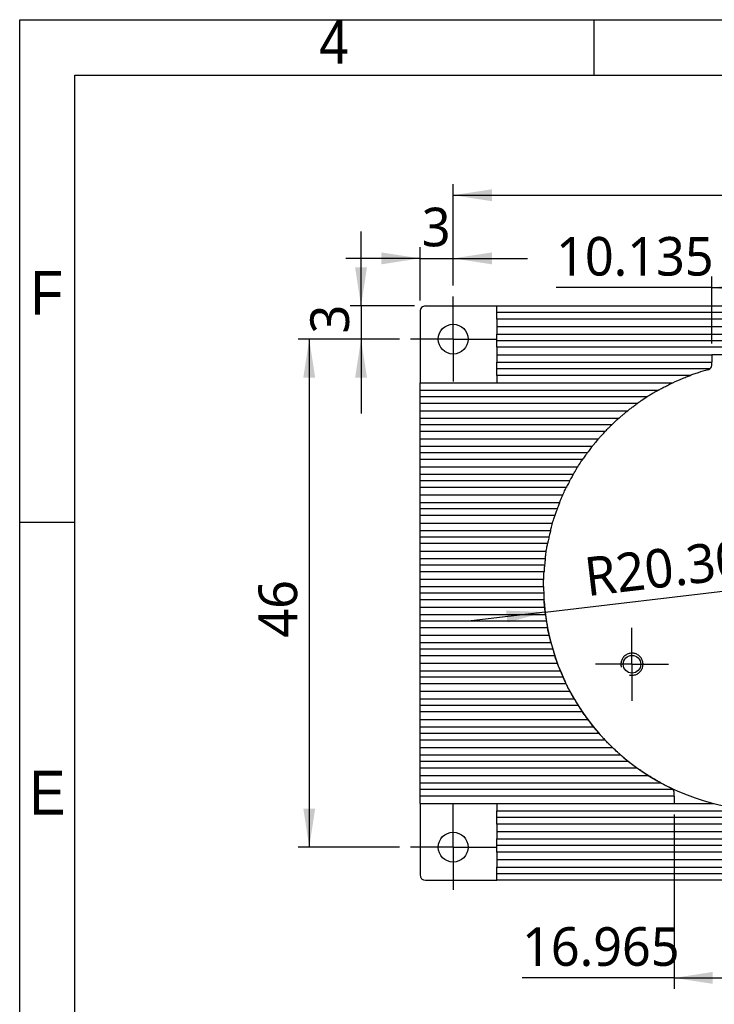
# Model space of a CAD drawing. Header units: millimetres. Extents: x 3 to 207, y 3 to 294.
# Tile 6 of 8: x 3 to 66, y 205 to 294. Entities that reach past the tile are written whole.
import ezdxf

# ---------------------------------------------------------------- set-up
doc = ezdxf.new("R2010")
doc.units = ezdxf.units.MM
doc.linetypes.add('CENTERX2', pattern=[20.32, 12.7, -2.54, 2.54, -2.54])
doc.linetypes.add('PHANTOM', pattern=[12.7, 6.35, -1.27, 1.27, -1.27, 1.27, -1.27])
for name, color, linetype in [('中心符号线', 7, 'CENTERX2'), ('几何体', 7, 'Continuous'), ('尺寸', 3, 'Continuous'), ('注释', 7, 'Continuous'), ('草图直线', 1, 'Continuous'), ('装饰螺纹线', 6, 'PHANTOM')]:
    doc.layers.add(name, color=color, linetype=linetype)
doc.styles.add('SLDTEXTSTYLE1', font='MSYH.TTC')
doc.styles.add('SLDTEXTSTYLE2', font='GOTHIC.TTF', dxfattribs={"width": 0.913})
doc.dimstyles.new('SLDDIMSTYLE3', dxfattribs={"dimtxt": 3.5, "dimasz": 3.5, "dimexe": 0, "dimexo": 0.0625, "dimgap": 0.875, "dimtad": 1, "dimdec": 0, "dimrnd": 1e-09, "dimzin": 12, "dimdsep": 46, "dimtxsty": 'SLDTEXTSTYLE1', "dimsah": 1, "dimcen": 0.09, "dimadec": 0, "dimazin": 3, "dimtfac": 1, "dimtdec": 0, "dimtofl": 0, "dimtmove": 0, "dimatfit": 3, "dimfxl": 1, "dimfrac": 2, "dimtolj": 1, "dimtzin": 12, "dimarcsym": 0})
doc.dimstyles.new('SLDDIMSTYLE4', dxfattribs={"dimtxt": 3.5, "dimasz": 3.5, "dimexe": 0, "dimexo": 0.0625, "dimgap": 0.875, "dimtad": 1, "dimdec": 0, "dimrnd": 1e-09, "dimzin": 12, "dimdsep": 46, "dimtxsty": 'SLDTEXTSTYLE1', "dimsah": 1, "dimcen": 0.09, "dimadec": 0, "dimazin": 3, "dimtfac": 1, "dimtmove": 0, "dimatfit": 0, "dimfxl": 1, "dimfrac": 2, "dimtolj": 1, "dimtzin": 12, "dimarcsym": 0})
doc.dimstyles.new('SLDDIMSTYLE5', dxfattribs={"dimtxt": 3.5, "dimasz": 3.5, "dimexe": 0, "dimexo": 0.0625, "dimgap": 0.875, "dimtad": 1, "dimdec": 0, "dimrnd": 1e-09, "dimzin": 12, "dimdsep": 46, "dimtxsty": 'SLDTEXTSTYLE1', "dimsah": 1, "dimcen": 0.09, "dimadec": 0, "dimazin": 3, "dimtfac": 1, "dimtdec": 0, "dimtmove": 0, "dimatfit": 0, "dimfxl": 1, "dimfrac": 2, "dimtolj": 1, "dimtzin": 12, "dimarcsym": 0})
doc.dimstyles.new('SLDDIMSTYLE6', dxfattribs={"dimtxt": 3.5, "dimasz": 3.5, "dimexe": 0, "dimexo": 0.0625, "dimgap": 0.875, "dimtad": 1, "dimrnd": 1e-09, "dimzin": 4, "dimdsep": 46, "dimtxsty": 'SLDTEXTSTYLE1', "dimsah": 1, "dimcen": 0, "dimadec": 0, "dimazin": 1, "dimtfac": 1, "dimtofl": 0, "dimtmove": 0, "dimatfit": 3, "dimfxl": 1, "dimfrac": 2, "dimtolj": 1, "dimtzin": 12, "dimarcsym": 0})
doc.dimstyles.new('SLDDIMSTYLE7', dxfattribs={"dimtxt": 3.5, "dimasz": 3.5, "dimexe": 0, "dimexo": 0.0625, "dimgap": 0.875, "dimtad": 1, "dimdec": 3, "dimrnd": 1e-09, "dimzin": 12, "dimdsep": 46, "dimtxsty": 'SLDTEXTSTYLE1', "dimsah": 1, "dimcen": 0.09, "dimadec": 0, "dimazin": 3, "dimtfac": 1, "dimtdec": 3, "dimtofl": 0, "dimtmove": 0, "dimatfit": 3, "dimfxl": 1, "dimfrac": 2, "dimtolj": 1, "dimtzin": 12, "dimarcsym": 0})

# ---------------------------------------------------------------- blocks, each defined once
blk = doc.blocks.new('_D_2')
at = {"layer": '尺寸'}
for p, q in [((37.388, 265.091), (28.21, 265.091)), ((29.21, 265.091), (29.21, 219.091)), ((37.388, 219.091), (28.21, 219.091))]:
    blk.add_line(p, q, dxfattribs=at)
for points in [[(29.21, 265.091), (28.671, 261.591), (29.748, 261.591)], [(29.21, 219.091), (29.748, 222.591), (28.671, 222.591)]]:
    blk.add_solid(points, dxfattribs=at)
at = {"layer": '尺寸', "insert": (24.617, 238.064), "char_height": 3.5, "attachment_point": 1, "rotation": 90, "style": 'SLDTEXTSTYLE1'}
blk.add_mtext('46', dxfattribs=at)
blk = doc.blocks.new('_D_3')
at = {"layer": '尺寸'}
for p, q in [((42.238, 269.941), (42.238, 279.119)), ((108.238, 269.941), (108.238, 279.119)), ((42.238, 278.119), (108.238, 278.119))]:
    blk.add_line(p, q, dxfattribs=at)
for points in [[(42.238, 278.119), (45.738, 277.581), (45.738, 278.658)], [(108.238, 278.119), (104.738, 278.658), (104.738, 277.581)]]:
    blk.add_solid(points, dxfattribs=at)
at = {"layer": '尺寸', "insert": (71.435, 282.711), "char_height": 3.5, "attachment_point": 1, "style": 'SLDTEXTSTYLE1'}
blk.add_mtext('66', dxfattribs=at)
blk = doc.blocks.new('_D_4')
at = {"layer": '尺寸'}
for p, q in [((39.238, 268.591), (39.238, 273.402)), ((42.238, 269.941), (42.238, 273.402)), ((39.238, 272.402), (32.507, 272.402)), ((39.238, 272.402), (42.238, 272.402)), ((42.238, 272.402), (48.969, 272.402))]:
    blk.add_line(p, q, dxfattribs=at)
for points in [[(39.238, 272.402), (35.738, 272.94), (35.738, 271.863)], [(42.238, 272.402), (45.738, 271.863), (45.738, 272.94)]]:
    blk.add_solid(points, dxfattribs=at)
at = {"layer": '尺寸', "insert": (39.397, 276.994), "char_height": 3.5, "attachment_point": 1, "style": 'SLDTEXTSTYLE1'}
blk.add_mtext('3', dxfattribs=at)
blk = doc.blocks.new('_D_5')
at = {"layer": '尺寸'}
for p, q in [((33.899, 268.091), (33.899, 274.822)), ((38.738, 268.091), (32.899, 268.091)), ((33.899, 268.091), (33.899, 265.091)), ((37.388, 265.091), (32.899, 265.091)), ((33.899, 265.091), (33.899, 258.36))]:
    blk.add_line(p, q, dxfattribs=at)
for points in [[(33.899, 268.091), (34.438, 271.591), (33.361, 271.591)], [(33.899, 265.091), (33.361, 261.591), (34.438, 261.591)]]:
    blk.add_solid(points, dxfattribs=at)
at = {"layer": '尺寸', "insert": (29.307, 265.603), "char_height": 3.5, "attachment_point": 1, "rotation": 90, "style": 'SLDTEXTSTYLE1'}
blk.add_mtext('3', dxfattribs=at)
blk = doc.blocks.new('_D_6')
at = {"layer": '尺寸'}
for q in [(70.722, 242.754), (43.877, 239.589)]:
    blk.add_line((50.562, 240.377), q, dxfattribs=at)
blk.add_arc((70.722, 242.754), 20.3, 183.90379, 318.22514, dxfattribs=at)
blk.add_solid([(50.562, 240.377), (47.023, 240.502), (47.149, 239.432)], dxfattribs=at)
at = {"layer": '尺寸', "insert": (53.957, 245.287), "char_height": 3.5, "attachment_point": 1, "rotation": 6.72396, "style": 'SLDTEXTSTYLE1'}
blk.add_mtext('R20.30', dxfattribs=at)
blk = doc.blocks.new('_D_7')
at = {"layer": '尺寸'}
for p, q in [((62.239, 222.041), (62.239, 206.252)), ((79.205, 222.041), (79.205, 206.252)), ((62.239, 207.252), (48.475, 207.252)), ((62.239, 207.252), (79.205, 207.252))]:
    blk.add_line(p, q, dxfattribs=at)
for points in [[(62.239, 207.252), (65.739, 206.714), (65.739, 207.791)], [(79.205, 207.252), (75.705, 207.791), (75.705, 206.714)]]:
    blk.add_solid(points, dxfattribs=at)
at = {"layer": '尺寸', "insert": (48.475, 211.845), "char_height": 3.5, "attachment_point": 1, "style": 'SLDTEXTSTYLE1'}
blk.add_mtext('16.965', dxfattribs=at)
blk = doc.blocks.new('_D_8')
at = {"layer": '尺寸'}
for p, q in [((65.654, 264.681), (65.654, 270.75)), ((75.79, 264.681), (75.79, 270.75)), ((65.654, 269.75), (51.556, 269.75)), ((65.654, 269.75), (75.79, 269.75))]:
    blk.add_line(p, q, dxfattribs=at)
for points in [[(65.654, 269.75), (69.154, 269.211), (69.154, 270.288)], [(75.79, 269.75), (72.29, 270.288), (72.29, 269.211)]]:
    blk.add_solid(points, dxfattribs=at)
at = {"layer": '尺寸', "insert": (51.556, 274.342), "char_height": 3.5, "attachment_point": 1, "style": 'SLDTEXTSTYLE1'}
blk.add_mtext('10.135', dxfattribs=at)
blk = doc.blocks.new('SW_CENTERMARKSYMBOL_0')
at = {"layer": '中心符号线', "color": 0}
for p, q in [((0, 2.5), (0, 3.3)), ((0, 0), (0, 2.5)), ((-2.5, 0), (-3.3, 0)), ((0, 0), (-2.5, 0)), ((0, 0), (0, -2.5)), ((0, 0), (2.5, 0)), ((2.5, 0), (3.3, 0)), ((0, -2.5), (0, -3.3))]:
    blk.add_line(p, q, dxfattribs=at)
blk = doc.blocks.new('SW_CENTERMARKSYMBOL_3')
at = {"layer": '中心符号线', "color": 0}
for p, q in [((0, 2.5), (0, 3.85)), ((0, 0), (0, 2.5)), ((-2.5, 0), (-3.85, 0)), ((0, 0), (-2.5, 0)), ((0, 0), (0, -2.5)), ((0, 0), (2.5, 0)), ((2.5, 0), (3.85, 0)), ((0, -2.5), (0, -3.85))]:
    blk.add_line(p, q, dxfattribs=at)
blk = doc.blocks.new('SW_CENTERMARKSYMBOL_4')
at = {"layer": '中心符号线', "color": 0}
for p, q in [((0, 2.5), (0, 3.85)), ((0, 0), (0, 2.5)), ((-2.5, 0), (-3.85, 0)), ((0, 0), (-2.5, 0)), ((0, 0), (0, -2.5)), ((0, 0), (2.5, 0)), ((2.5, 0), (3.85, 0)), ((0, -2.5), (0, -3.85))]:
    blk.add_line(p, q, dxfattribs=at)

msp = doc.modelspace()

# ---------------------------------------------------------------- linework, layer by layer
at = {"layer": '几何体'}
for p, q in [((39.2377897, 267.5909156), (39.2377897, 261.14096)), ((39.7377897, 268.09096), (46.1877897, 268.09096)), ((46.1877897, 268.09096), (104.2878997, 268.09096)), ((46.1877897, 267.49096), (46.1877897, 268.09096)), ((46.1877897, 266.89096), (46.1877897, 267.49096)), ((104.2878997, 267.49096), (46.1877897, 267.49096)), ((104.2878997, 266.89096), (46.1877897, 266.89096)), ((46.1877897, 266.89096), (46.1877897, 266.22096)), ((46.1877897, 266.22096), (46.1877897, 265.55096)), ((46.1877897, 266.22096), (104.2878997, 266.22096)), ((46.1877897, 264.95096), (46.1877897, 265.55096)), ((46.1877897, 265.55096), (104.2878997, 265.55096)), ((46.1877897, 264.35096), (46.1877897, 264.95096)), ((104.2878997, 264.95096), (46.1877897, 264.95096)), ((104.2878997, 264.35096), (46.1877897, 264.35096)), ((46.1877897, 264.35096), (46.1877897, 263.68096)), ((46.1877897, 263.68096), (46.1877897, 263.01096)), ((46.1877897, 263.68096), (65.654414, 263.68096)), ((46.1877897, 262.41096), (46.1877897, 263.01096)), ((46.1877897, 263.01096), (65.654414, 263.01096)), ((65.654414, 263.68096), (65.654414, 263.01096)), ((75.7897973, 263.68096), (65.654414, 263.68096)), ((65.654414, 262.7946623), (65.654414, 263.01096)), ((46.1877897, 261.81096), (46.1877897, 262.41096)), ((65.4749956, 262.41096), (46.1877897, 262.41096)), ((63.7285207, 261.81096), (46.1877897, 261.81096)), ((46.1877897, 261.81096), (46.1877897, 261.14096)), ((39.2377897, 260.47096), (39.2377897, 261.14096)), ((39.2377897, 261.14096), (46.1877897, 261.14096)), ((39.2377897, 260.47096), (60.8131133, 260.47096)), ((39.2377897, 259.87096), (39.2377897, 260.47096)), ((46.1877897, 261.14096), (62.119892, 261.14096)), ((39.2377897, 259.27096), (39.2377897, 259.87096)), ((59.8093214, 259.87096), (39.2377897, 259.87096)), ((58.9208518, 259.27096), (39.2377897, 259.27096)), ((39.2377897, 258.60096), (39.2377897, 259.27096)), ((39.2377897, 257.93096), (39.2377897, 258.60096)), ((39.2377897, 258.60096), (58.0353471, 258.60096)), ((39.2377897, 257.93096), (57.2409969, 257.93096)), ((39.2377897, 257.33096), (39.2377897, 257.93096)), ((39.2377897, 256.73096), (39.2377897, 257.33096)), ((56.5943662, 257.33096), (39.2377897, 257.33096)), ((56.0004972, 256.73096), (39.2377897, 256.73096)), ((39.2377897, 256.06096), (39.2377897, 256.73096)), ((39.2377897, 255.39096), (39.2377897, 256.06096)), ((39.2377897, 256.06096), (55.392187, 256.06096)), ((39.2377897, 254.79096), (39.2377897, 255.39096)), ((39.2377897, 255.39096), (54.8353422, 255.39096)), ((39.2377897, 254.19096), (39.2377897, 254.79096)), ((54.3760362, 254.79096), (39.2377897, 254.79096)), ((53.9507397, 254.19096), (39.2377897, 254.19096)), ((39.2377897, 253.52096), (39.2377897, 254.19096)), ((39.2377897, 252.85096), (39.2377897, 253.52096)), ((39.2377897, 253.52096), (53.5129288, 253.52096)), ((39.2377897, 252.85096), (53.111455, 252.85096)), ((39.2377897, 252.25096), (39.2377897, 252.85096)), ((39.2377897, 251.65096), (39.2377897, 252.25096)), ((52.7807638, 252.25096), (39.2377897, 252.25096)), ((52.4757778, 251.65096), (39.2377897, 251.65096)), ((39.2377897, 250.98096), (39.2377897, 251.65096)), ((39.2377897, 250.31096), (39.2377897, 250.98096)), ((39.2377897, 250.98096), (52.1640365, 250.98096)), ((39.2377897, 249.71096), (39.2377897, 250.31096)), ((39.2377897, 250.31096), (51.881257, 250.31096)), ((39.2377897, 249.11096), (39.2377897, 249.71096)), ((51.6515443, 249.71096), (39.2377897, 249.71096)), ((51.4432301, 249.11096), (39.2377897, 249.11096)), ((39.2377897, 248.44096), (39.2377897, 249.11096)), ((39.2377897, 247.77096), (39.2377897, 248.44096)), ((39.2377897, 248.44096), (51.2350615, 248.44096)), ((39.2377897, 247.17096), (39.2377897, 247.77096)), ((39.2377897, 247.77096), (51.0519013, 247.77096)), ((39.2377897, 246.57096), (39.2377897, 247.17096)), ((50.9085327, 247.17096), (39.2377897, 247.17096)), ((50.7842421, 246.57096), (39.2377897, 246.57096)), ((39.2377897, 245.90096), (39.2377897, 246.57096)), ((39.2377897, 245.23096), (39.2377897, 245.90096)), ((39.2377897, 245.90096), (50.6675637, 245.90096)), ((39.2377897, 244.63096), (39.2377897, 245.23096)), ((39.2377897, 245.23096), (50.5738277, 245.23096)), ((39.2377897, 244.03096), (39.2377897, 244.63096)), ((50.5090941, 244.63096), (39.2377897, 244.63096)), ((50.4623286, 244.03096), (39.2377897, 244.03096)), ((39.2377897, 243.36096), (39.2377897, 244.03096)), ((39.2377897, 242.69096), (39.2377897, 243.36096)), ((39.2377897, 243.36096), (50.431191, 243.36096)), ((39.2377897, 242.69096), (50.4222026, 242.69096)), ((39.2377897, 242.09096), (39.2377897, 242.69096)), ((39.2377897, 241.49096), (39.2377897, 242.09096)), ((50.4329263, 242.09096), (39.2377897, 242.09096)), ((50.4614164, 241.49096), (39.2377897, 241.49096)), ((39.2377897, 240.82096), (39.2377897, 241.49096)), ((39.2377897, 240.15096), (39.2377897, 240.82096)), ((39.2377897, 240.82096), (50.5143206, 240.82096)), ((39.2377897, 240.15096), (50.5896486, 240.15096)), ((39.2377897, 239.55096), (39.2377897, 240.15096)), ((39.2377897, 238.95096), (39.2377897, 239.55096)), ((50.676344, 239.55096), (39.2377897, 239.55096)), ((50.7814615, 238.95096), (39.2377897, 238.95096)), ((39.2377897, 238.28096), (39.2377897, 238.95096)), ((39.2377897, 237.61096), (39.2377897, 238.28096)), ((39.2377897, 238.28096), (50.9209759, 238.28096)), ((39.2377897, 237.61096), (51.084326, 237.61096)), ((39.2377897, 237.01096), (39.2377897, 237.61096)), ((39.2377897, 236.41096), (39.2377897, 237.01096)), ((51.2513296, 237.01096), (39.2377897, 237.01096)), ((51.4384376, 236.41096), (39.2377897, 236.41096)), ((39.2377897, 235.74096), (39.2377897, 236.41096)), ((39.2377897, 235.07096), (39.2377897, 235.74096)), ((39.2377897, 235.74096), (51.6718641, 235.74096)), ((39.2377897, 234.47096), (39.2377897, 235.07096)), ((39.2377897, 235.07096), (51.9320617, 235.07096)), ((39.2377897, 233.87096), (39.2377897, 234.47096)), ((52.1887173, 234.47096), (39.2377897, 234.47096)), ((52.4686891, 233.87096), (39.2377897, 233.87096)), ((39.2377897, 233.20096), (39.2377897, 233.87096)), ((39.2377897, 232.53096), (39.2377897, 233.20096)), ((39.2377897, 233.20096), (52.8102251, 233.20096)), ((39.2377897, 232.53096), (53.1839782, 232.53096)), ((39.2377897, 231.93096), (39.2377897, 232.53096)), ((39.2377897, 231.33096), (39.2377897, 231.93096)), ((53.5477455, 231.93096), (39.2377897, 231.93096)), ((53.9408251, 231.33096), (39.2377897, 231.33096)), ((39.2377897, 230.66096), (39.2377897, 231.33096)), ((39.2377897, 229.99096), (39.2377897, 230.66096)), ((39.2377897, 230.66096), (54.4170136, 230.66096)), ((39.2377897, 229.99096), (54.9359447, 229.99096)), ((39.2377897, 229.39096), (39.2377897, 229.99096)), ((39.2377897, 228.79096), (39.2377897, 229.39096)), ((55.4404955, 229.39096), (39.2377897, 229.39096)), ((55.9866946, 228.79096), (39.2377897, 228.79096)), ((39.2377897, 228.12096), (39.2377897, 228.79096)), ((39.2377897, 227.45096), (39.2377897, 228.12096)), ((39.2377897, 228.12096), (56.651804, 228.12096)), ((39.2377897, 227.45096), (57.383566, 227.45096)), ((39.2377897, 226.85096), (39.2377897, 227.45096)), ((39.2377897, 226.25096), (39.2377897, 226.85096)), ((58.1049201, 226.85096), (39.2377897, 226.85096)), ((58.9005109, 226.25096), (39.2377897, 226.25096)), ((39.2377897, 225.58096), (39.2377897, 226.25096)), ((39.2377897, 224.91096), (39.2377897, 225.58096)), ((39.2377897, 225.58096), (59.8967857, 225.58096)), ((39.2377897, 224.91096), (61.0408247, 224.91096)), ((39.2377897, 224.31096), (39.2377897, 224.91096)), ((39.2377897, 223.71096), (39.2377897, 224.31096)), ((62.1255595, 224.31096), (39.2377897, 224.31096)), ((62.2394214, 223.71096), (62.2394214, 223.9933167)), ((62.2394214, 223.71096), (39.2377897, 223.71096)), ((39.2377897, 223.04096), (39.2377897, 223.71096)), ((39.2377897, 223.04096), (39.2377897, 216.59096)), ((39.2377897, 223.04096), (46.1877897, 223.04096)), ((46.1877897, 223.04096), (46.1877897, 222.37096)), ((46.1877897, 223.04096), (62.2394214, 223.04096)), ((62.2394214, 223.71096), (62.2394214, 223.04096)), ((62.2394214, 223.04096), (65.8745791, 223.04096)), ((46.1877897, 221.77096), (46.1877897, 222.37096)), ((46.1877897, 222.37096), (104.2878997, 222.37096)), ((46.1877897, 221.17096), (46.1877897, 221.77096)), ((104.2878997, 221.77096), (46.1877897, 221.77096)), ((104.2878997, 221.17096), (46.1877897, 221.17096)), ((46.1877897, 221.17096), (46.1877897, 220.50096)), ((46.1877897, 220.50096), (46.1877897, 219.83096)), ((46.1877897, 220.50096), (104.2878997, 220.50096)), ((46.1877897, 219.23096), (46.1877897, 219.83096)), ((46.1877897, 219.83096), (104.2878997, 219.83096)), ((46.1877897, 218.63096), (46.1877897, 219.23096)), ((104.2878997, 219.23096), (46.1877897, 219.23096)), ((104.2878997, 218.63096), (46.1877897, 218.63096)), ((46.1877897, 218.63096), (46.1877897, 217.96096)), ((46.1877897, 217.96096), (46.1877897, 217.29096)), ((46.1877897, 217.96096), (104.2878997, 217.96096)), ((46.1877897, 216.69096), (46.1877897, 217.29096)), ((46.1877897, 217.29096), (104.2878997, 217.29096)), ((46.1877897, 216.09096), (46.1877897, 216.69096)), ((46.1877897, 216.69096), (104.2878997, 216.69096)), ((39.7377897, 216.09096), (46.1877897, 216.09096)), ((104.2878997, 216.09096), (46.1877897, 216.09096))]:
    msp.add_line(p, q, dxfattribs=at)
for centre, radius in [((42.2377837, 265.090862), 1.35), ((58.4245449, 235.653684), 0.8), ((42.2377837, 219.090954), 1.35)]:
    msp.add_circle(centre, radius, dxfattribs=at)
msp.add_arc((39.7377897, 216.59096), 0.5, 180, 270, dxfattribs=at)
for points, knots in [([(39.7377897, 268.09096), (39.6057299, 268.09096), (39.4765959, 268.0368008), (39.2921192, 267.8524313), (39.2377897, 267.722975), (39.2377897, 267.5909156)], [0, 0, 0, 0, 0.5, 0.5, 1, 1, 1, 1]), ([(65.2882527, 262.312908), (64.9946983, 262.231354), (64.7001106, 262.1422029), (64.274538, 262.0031293), (64.1336418, 261.9552715), (63.9394688, 261.8871767), (63.8766886, 261.8647648), (63.7976005, 261.8361895), (63.7743324, 261.8277185), (63.7394006, 261.8149582), (63.7285207, 261.81096), (63.7285207, 261.81096)], [0, 0, 0, 0, 0.5, 0.5, 0.75, 0.75, 0.875, 0.875, 0.9375, 0.9375, 1, 1, 1, 1]), ([(65.4749956, 262.41096), (65.5354711, 262.461487), (65.582872, 262.526372), (65.6424944, 262.663006), (65.654414, 262.7340603), (65.654414, 262.7946623)], [0, 0, 0, 0, 0.5, 0.5, 1, 1, 1, 1]), ([(62.119892, 261.14096), (62.4199108, 261.2813194), (62.7172548, 261.4114639), (63.1568918, 261.5920129), (63.304332, 261.6504507), (63.5079956, 261.7287177), (63.5735392, 261.7534596), (63.6563891, 261.7843571), (63.6807387, 261.7933671), (63.7174508, 261.806904), (63.7285207, 261.81096), (63.7285207, 261.81096)], [0, 0, 0, 0, 0.5, 0.5, 0.75, 0.75, 0.875, 0.875, 0.9375, 0.9375, 1, 1, 1, 1]), ([(60.8131133, 260.47096), (60.8131133, 260.47096), (60.7961033, 260.4614625), (60.7426377, 260.4313863), (60.706519, 260.4109793), (60.5884049, 260.3436335), (60.4954888, 260.2898891), (60.3054077, 260.1776498), (60.2060416, 260.1178951), (60.0084829, 259.9967034), (59.9091558, 259.9346075), (59.8093214, 259.87096)], [0, 0, 0, 0, 0.125, 0.125, 0.25, 0.25, 0.5, 0.5, 0.75, 0.75, 1, 1, 1, 1]), ([(60.8131133, 260.47096), (60.8131133, 260.47096), (60.836019, 260.4837979), (60.9070071, 260.523194), (60.9540492, 260.5491472), (61.1084314, 260.6333095), (61.22734, 260.6968946), (61.4743453, 260.8254385), (61.6011388, 260.8897929), (61.8577544, 261.0165906), (61.9880788, 261.0792932), (62.119892, 261.14096)], [0, 0, 0, 0, 0.125, 0.125, 0.25, 0.25, 0.5, 0.5, 0.75, 0.75, 1, 1, 1, 1]), ([(59.8093214, 259.87096), (59.6210122, 259.7509072), (59.4334387, 259.6266955), (59.1781227, 259.4520998), (59.0971979, 259.3957314), (58.9682146, 259.3048854), (58.9208518, 259.27096), (58.9208518, 259.27096)], [0, 0, 0, 0, 0.5, 0.5, 0.75, 0.75, 1, 1, 1, 1]), ([(57.2409969, 257.93096), (57.2409969, 257.93096), (57.2753411, 257.9615668), (57.3834797, 258.0565018), (57.4539626, 258.1178136), (57.6067347, 258.2484297), (57.6896373, 258.3182935), (57.8604819, 258.4597635), (57.9472754, 258.530453), (58.0353471, 258.60096)], [0, 0, 0, 0, 0.25, 0.25, 0.5, 0.5, 0.75, 0.75, 1, 1, 1, 1]), ([(58.0353471, 258.60096), (58.1270366, 258.6743633), (58.2204222, 258.7477776), (58.4017049, 258.8878355), (58.4911991, 258.9557324), (58.6626636, 259.0837577), (58.7440969, 259.1434275), (58.8411376, 259.2137628), (58.869516, 259.2341792), (58.9093785, 259.2627748), (58.9208518, 259.27096), (58.9208518, 259.27096)], [0, 0, 0, 0, 0.25, 0.25, 0.5, 0.5, 0.75, 0.75, 0.875, 0.875, 1, 1, 1, 1]), ([(57.2409969, 257.93096), (57.2409969, 257.93096), (57.2124497, 257.9056725), (57.1236247, 257.8260055), (57.0656028, 257.7735764), (56.877489, 257.6010925), (56.7348723, 257.4671332), (56.5943662, 257.33096)], [0, 0, 0, 0, 0.25, 0.25, 0.5, 0.5, 1, 1, 1, 1]), ([(56.5943662, 257.33096), (56.5258231, 257.2645307), (56.4581685, 257.1980077), (56.3284061, 257.0687042), (56.2646458, 257.004246), (56.1505018, 256.8875096), (56.0989078, 256.8339915), (56.0234462, 256.7551977), (56.0004972, 256.73096), (56.0004972, 256.73096)], [0, 0, 0, 0, 0.25, 0.25, 0.5, 0.5, 0.75, 0.75, 1, 1, 1, 1]), ([(54.8353422, 255.39096), (54.8353422, 255.39096), (54.8545231, 255.415146), (54.9207145, 255.4976565), (54.9675157, 255.5556375), (55.1279531, 255.7514099), (55.2589141, 255.9074302), (55.392187, 256.06096)], [0, 0, 0, 0, 0.25, 0.25, 0.5, 0.5, 1, 1, 1, 1]), ([(55.392187, 256.06096), (55.4602842, 256.1394077), (55.5277394, 256.2158993), (55.661146, 256.3649845), (55.7256681, 256.4359529), (55.843904, 256.5644312), (55.8975127, 256.6218048), (55.9766223, 256.70589), (56.0004972, 256.73096), (56.0004972, 256.73096)], [0, 0, 0, 0, 0.25, 0.25, 0.5, 0.5, 0.75, 0.75, 1, 1, 1, 1]), ([(54.8353422, 255.39096), (54.8353422, 255.39096), (54.8188498, 255.3702804), (54.7626941, 255.2991707), (54.7234205, 255.2491791), (54.5893016, 255.0761809), (54.4812857, 254.933884), (54.3760362, 254.79096)], [0, 0, 0, 0, 0.25, 0.25, 0.5, 0.5, 1, 1, 1, 1]), ([(53.5129288, 253.52096), (53.6158303, 253.685426), (53.7198147, 253.8458296), (53.8471542, 254.0378282), (53.8840016, 254.0925734), (53.9361315, 254.1696042), (53.9507397, 254.19096), (53.9507397, 254.19096)], [0, 0, 0, 0, 0.5, 0.5, 0.75, 0.75, 1, 1, 1, 1]), ([(54.3760362, 254.79096), (54.2719946, 254.6496762), (54.1697128, 254.5064944), (54.0473264, 254.3315423), (54.0127262, 254.2814099), (53.9643659, 254.2109953), (53.9507397, 254.19096), (53.9507397, 254.19096)], [0, 0, 0, 0, 0.5, 0.5, 0.75, 0.75, 1, 1, 1, 1]), ([(53.111455, 252.85096), (53.111455, 252.85096), (53.1234797, 252.8719979), (53.1672234, 252.9477028), (53.1989883, 253.0023871), (53.2747351, 253.1308136), (53.3184482, 253.2040907), (53.4129099, 253.359816), (53.4621909, 253.4398663), (53.5129288, 253.52096)], [0, 0, 0, 0, 0.25, 0.25, 0.5, 0.5, 0.75, 0.75, 1, 1, 1, 1]), ([(53.111455, 252.85096), (53.111455, 252.85096), (53.0677377, 252.775172), (52.972479, 252.6048253), (52.9362116, 252.5393041), (52.8597125, 252.3989573), (52.8203462, 252.3257352), (52.7807638, 252.25096)], [0, 0, 0, 0, 0.5, 0.5, 0.75, 0.75, 1, 1, 1, 1]), ([(52.1640365, 250.98096), (52.2390081, 251.1500716), (52.3159269, 251.3165293), (52.4061348, 251.5069774), (52.4310133, 251.5586592), (52.4663776, 251.6317492), (52.4757778, 251.65096), (52.4757778, 251.65096)], [0, 0, 0, 0, 0.5, 0.5, 0.75, 0.75, 1, 1, 1, 1]), ([(52.7807638, 252.25096), (52.7021125, 252.1023795), (52.6267181, 251.954959), (52.5404466, 251.7826042), (52.5171746, 251.7354362), (52.4843323, 251.6685598), (52.4757778, 251.65096), (52.4757778, 251.65096)], [0, 0, 0, 0, 0.5, 0.5, 0.75, 0.75, 1, 1, 1, 1]), ([(51.881257, 250.31096), (51.881257, 250.31096), (51.8889584, 250.3302307), (51.9179572, 250.4019189), (51.9393671, 250.4545544), (52.0177887, 250.6440081), (52.0897074, 250.8132975), (52.1640365, 250.98096)], [0, 0, 0, 0, 0.25, 0.25, 0.5, 0.5, 1, 1, 1, 1]), ([(51.6515443, 249.71096), (51.5960471, 249.5588367), (51.5430056, 249.4069941), (51.484991, 249.2365093), (51.4697187, 249.1908192), (51.4486572, 249.1274818), (51.4432301, 249.11096), (51.4432301, 249.11096)], [0, 0, 0, 0, 0.5, 0.5, 0.75, 0.75, 1, 1, 1, 1]), ([(51.881257, 250.31096), (51.881257, 250.31096), (51.8527004, 250.2403412), (51.7652454, 250.0160486), (51.7072931, 249.863773), (51.6515443, 249.71096)], [0, 0, 0, 0, 0.5, 0.5, 1, 1, 1, 1]), ([(51.2350615, 248.44096), (51.285296, 248.6130851), (51.3378836, 248.783561), (51.3980233, 248.9725433), (51.4143928, 249.0229402), (51.4372071, 249.0927721), (51.4432301, 249.11096), (51.4432301, 249.11096)], [0, 0, 0, 0, 0.5, 0.5, 0.75, 0.75, 1, 1, 1, 1]), ([(51.0519013, 247.77096), (51.0519013, 247.77096), (51.0565256, 247.7891818), (51.0743798, 247.8584018), (51.0876632, 247.9095395), (51.1375032, 248.0969092), (51.185064, 248.2696472), (51.2350615, 248.44096)], [0, 0, 0, 0, 0.25, 0.25, 0.5, 0.5, 1, 1, 1, 1]), ([(50.9085327, 247.17096), (50.8740555, 247.0163134), (50.841828, 246.8619411), (50.7965709, 246.6365027), (50.7842421, 246.57096), (50.7842421, 246.57096)], [0, 0, 0, 0, 0.5, 0.5, 1, 1, 1, 1]), ([(51.0519013, 247.77096), (51.0519013, 247.77096), (51.0345144, 247.703621), (50.9798948, 247.4810763), (50.9431126, 247.3260672), (50.9085327, 247.17096)], [0, 0, 0, 0, 0.5, 0.5, 1, 1, 1, 1]), ([(50.6675637, 245.90096), (50.6812202, 245.98798), (50.6955162, 246.0751947), (50.7229896, 246.2367969), (50.7360245, 246.3104542), (50.758734, 246.4357821), (50.7680061, 246.4853202), (50.7808486, 246.5533503), (50.7842421, 246.57096), (50.7842421, 246.57096)], [0, 0, 0, 0, 0.25, 0.25, 0.5, 0.5, 0.75, 0.75, 1, 1, 1, 1]), ([(50.5738277, 245.23096), (50.5738277, 245.23096), (50.5655665, 245.1654005), (50.5402764, 244.9437098), (50.5236164, 244.7873243), (50.5090941, 244.63096)], [0, 0, 0, 0, 0.5, 0.5, 1, 1, 1, 1]), ([(50.5738277, 245.23096), (50.5738277, 245.23096), (50.5759764, 245.2486081), (50.5844933, 245.3164438), (50.5908769, 245.3666415), (50.6156204, 245.5527766), (50.640306, 245.7272732), (50.6675637, 245.90096)], [0, 0, 0, 0, 0.25, 0.25, 0.5, 0.5, 1, 1, 1, 1]), ([(50.5090941, 244.63096), (50.4945945, 244.4748394), (50.482256, 244.319293), (50.4661534, 244.094968), (50.4623286, 244.03096), (50.4623286, 244.03096)], [0, 0, 0, 0, 0.5, 0.5, 1, 1, 1, 1]), ([(50.431191, 243.36096), (50.4338065, 243.4483496), (50.4370283, 243.5361298), (50.4439325, 243.6982901), (50.4475703, 243.772083), (50.4542397, 243.8971568), (50.4571419, 243.9463188), (50.4612133, 244.013595), (50.4623286, 244.03096), (50.4623286, 244.03096)], [0, 0, 0, 0, 0.25, 0.25, 0.5, 0.5, 0.75, 0.75, 1, 1, 1, 1]), ([(50.4222026, 242.69096), (50.4222026, 242.69096), (50.4221283, 242.7084029), (50.4220897, 242.775716), (50.4221385, 242.8255336), (50.423361, 243.0111227), (50.4259601, 243.1861769), (50.431191, 243.36096)], [0, 0, 0, 0, 0.25, 0.25, 0.5, 0.5, 1, 1, 1, 1]), ([(50.4222026, 242.69096), (50.4222026, 242.69096), (50.4222058, 242.6258402), (50.4248112, 242.4042344), (50.427814, 242.2474743), (50.4329263, 242.09096)], [0, 0, 0, 0, 0.5, 0.5, 1, 1, 1, 1]), ([(50.4329263, 242.09096), (50.4380386, 241.9344506), (50.4452175, 241.7788051), (50.4572289, 241.5547881), (50.4614164, 241.49096), (50.4614164, 241.49096)], [0, 0, 0, 0, 0.5, 0.5, 1, 1, 1, 1]), ([(50.5143206, 240.82096), (50.5059852, 240.9081109), (50.498208, 240.9956813), (50.4847733, 241.1577546), (50.4791525, 241.2315834), (50.4701233, 241.3568466), (50.4668542, 241.4061202), (50.4624809, 241.4735493), (50.4614164, 241.49096), (50.4614164, 241.49096)], [0, 0, 0, 0, 0.25, 0.25, 0.5, 0.5, 0.75, 0.75, 1, 1, 1, 1]), ([(50.5896486, 240.15096), (50.5896486, 240.15096), (50.5873559, 240.1685314), (50.578795, 240.2361064), (50.5725423, 240.2860982), (50.5503835, 240.471763), (50.5310202, 240.6463559), (50.5143206, 240.82096)], [0, 0, 0, 0, 0.25, 0.25, 0.5, 0.5, 1, 1, 1, 1]), ([(50.5896486, 240.15096), (50.5896486, 240.15096), (50.5979775, 240.0849668), (50.6287034, 239.8627031), (50.6514962, 239.7064822), (50.676344, 239.55096)], [0, 0, 0, 0, 0.5, 0.5, 1, 1, 1, 1]), ([(50.676344, 239.55096), (50.7012377, 239.3951513), (50.7281062, 239.2404233), (50.7688569, 239.0159198), (50.7814615, 238.95096), (50.7814615, 238.95096)], [0, 0, 0, 0, 0.5, 0.5, 1, 1, 1, 1]), ([(50.9209759, 238.28096), (50.8819856, 238.4535733), (50.8457823, 238.625941), (50.8078073, 238.8147954), (50.7980769, 238.8646872), (50.7848251, 238.933205), (50.7814615, 238.95096), (50.7814615, 238.95096)], [0, 0, 0, 0, 0.5, 0.5, 0.75, 0.75, 1, 1, 1, 1]), ([(51.084326, 237.61096), (51.084326, 237.61096), (51.0795748, 237.6290142), (51.0617903, 237.6976719), (51.0487481, 237.7483761), (51.0019534, 237.9347622), (50.9600972, 238.1077666), (50.9209759, 238.28096)], [0, 0, 0, 0, 0.25, 0.25, 0.5, 0.5, 1, 1, 1, 1]), ([(51.084326, 237.61096), (51.084326, 237.61096), (51.1019883, 237.5426924), (51.1627842, 237.3189454), (51.2060888, 237.1643493), (51.2513296, 237.01096)], [0, 0, 0, 0, 0.5, 0.5, 1, 1, 1, 1]), ([(51.2513296, 237.01096), (51.2967665, 236.8569055), (51.3440629, 236.7042634), (51.3979976, 236.534974), (51.4126497, 236.4898199), (51.4330575, 236.4272549), (51.4384376, 236.41096), (51.4384376, 236.41096)], [0, 0, 0, 0, 0.5, 0.5, 0.75, 0.75, 1, 1, 1, 1]), ([(51.6718641, 235.74096), (51.609375, 235.9107134), (51.5499114, 236.0802321), (51.4850258, 236.2706864), (51.4679777, 236.3217367), (51.4444834, 236.3924994), (51.4384376, 236.41096), (51.4384376, 236.41096)], [0, 0, 0, 0, 0.5, 0.5, 0.75, 0.75, 1, 1, 1, 1]), ([(51.9320617, 235.07096), (51.9320617, 235.07096), (51.8994696, 235.1499665), (51.8002132, 235.4004444), (51.7346775, 235.570326), (51.6718641, 235.74096)], [0, 0, 0, 0, 0.5, 0.5, 1, 1, 1, 1]), ([(51.9320617, 235.07096), (51.9320617, 235.07096), (51.9613402, 234.9987669), (52.0564674, 234.7725183), (52.1216274, 234.62108), (52.1887173, 234.47096)], [0, 0, 0, 0, 0.5, 0.5, 1, 1, 1, 1]), ([(52.1887173, 234.47096), (52.2563411, 234.3196454), (52.3254479, 234.170629), (52.4063481, 233.9999997), (52.4286296, 233.9536808), (52.4602849, 233.8881764), (52.4686891, 233.87096), (52.4686891, 233.87096)], [0, 0, 0, 0, 0.5, 0.5, 0.75, 0.75, 1, 1, 1, 1]), ([(52.8102251, 233.20096), (52.7218266, 233.3667121), (52.6373814, 233.5312456), (52.5408859, 233.7238222), (52.5148905, 233.7765436), (52.4782277, 233.8512882), (52.4686891, 233.87096), (52.4686891, 233.87096)], [0, 0, 0, 0, 0.5, 0.5, 0.75, 0.75, 1, 1, 1, 1]), ([(53.1839782, 232.53096), (53.1839782, 232.53096), (53.1719707, 232.5514981), (53.1290921, 232.6256187), (53.0982416, 232.6792248), (53.0263449, 232.8060529), (52.9853842, 232.8791353), (52.8990687, 233.0357958), (52.8547595, 233.1174557), (52.8102251, 233.20096)], [0, 0, 0, 0, 0.25, 0.25, 0.5, 0.5, 0.75, 0.75, 1, 1, 1, 1]), ([(53.1839782, 232.53096), (53.1839782, 232.53096), (53.1949702, 232.5120497), (53.2348394, 232.4441219), (53.2637437, 232.3951084), (53.366896, 232.2225559), (53.4562817, 232.0761021), (53.5477455, 231.93096)], [0, 0, 0, 0, 0.25, 0.25, 0.5, 0.5, 1, 1, 1, 1]), ([(53.5477455, 231.93096), (53.6403923, 231.7839407), (53.7338193, 231.64031), (53.8480424, 231.468263), (53.8810661, 231.4191737), (53.927756, 231.3501075), (53.9408251, 231.33096), (53.9408251, 231.33096)], [0, 0, 0, 0, 0.5, 0.5, 0.75, 0.75, 1, 1, 1, 1]), ([(54.4170136, 230.66096), (54.3586764, 230.7396184), (54.3008703, 230.8187896), (54.1920459, 230.9699749), (54.1397833, 231.0437399), (54.0494121, 231.1727732), (54.0105647, 231.2290695), (53.9558509, 231.3088144), (53.9408251, 231.33096), (53.9408251, 231.33096)], [0, 0, 0, 0, 0.25, 0.25, 0.5, 0.5, 0.75, 0.75, 1, 1, 1, 1]), ([(54.9359447, 229.99096), (54.9359447, 229.99096), (54.9170371, 230.0142793), (54.8529449, 230.0942069), (54.8084206, 230.1500617), (54.6570981, 230.3427129), (54.5354847, 230.5012208), (54.4170136, 230.66096)], [0, 0, 0, 0, 0.25, 0.25, 0.5, 0.5, 1, 1, 1, 1]), ([(54.9359447, 229.99096), (54.9359447, 229.99096), (54.9535122, 229.9691721), (55.0138879, 229.8950612), (55.0565, 229.8430466), (55.2019451, 229.6679035), (55.3203482, 229.5283605), (55.4404955, 229.39096)], [0, 0, 0, 0, 0.25, 0.25, 0.5, 0.5, 1, 1, 1, 1]), ([(55.4404955, 229.39096), (55.5017705, 229.320886), (55.5624236, 229.2524959), (55.6822933, 229.1190925), (55.7402423, 229.0555125), (55.8463531, 228.9403529), (55.8944276, 228.8888853), (55.9653212, 228.8134547), (55.9866946, 228.79096), (55.9866946, 228.79096)], [0, 0, 0, 0, 0.25, 0.25, 0.5, 0.5, 0.75, 0.75, 1, 1, 1, 1]), ([(56.651804, 228.12096), (56.5748944, 228.1949135), (56.4990277, 228.2690529), (56.3536466, 228.4132563), (56.2822445, 228.4852309), (56.154424, 228.6157564), (56.0966976, 228.6756457), (56.0123431, 228.7638088), (55.9866946, 228.79096), (55.9866946, 228.79096)], [0, 0, 0, 0, 0.25, 0.25, 0.5, 0.5, 0.75, 0.75, 1, 1, 1, 1]), ([(57.383566, 227.45096), (57.383566, 227.45096), (57.3507841, 227.4794469), (57.2494782, 227.5687287), (57.183637, 227.62725), (56.9708268, 227.8195322), (56.8099919, 227.9688522), (56.651804, 228.12096)], [0, 0, 0, 0, 0.25, 0.25, 0.5, 0.5, 1, 1, 1, 1]), ([(57.383566, 227.45096), (57.383566, 227.45096), (57.4152969, 227.4232207), (57.5142322, 227.3379016), (57.5784439, 227.2829899), (57.717149, 227.1662108), (57.7923154, 227.1037481), (57.9468969, 226.9773089), (58.0253625, 226.9140809), (58.1049201, 226.85096)], [0, 0, 0, 0, 0.25, 0.25, 0.5, 0.5, 0.75, 0.75, 1, 1, 1, 1]), ([(58.1049201, 226.85096), (58.1874457, 226.7854845), (58.2714509, 226.7199148), (58.4344042, 226.5946942), (58.514662, 226.5340182), (58.6688229, 226.4191312), (58.7419338, 226.3655594), (58.8290177, 226.3023696), (58.8544723, 226.2840221), (58.8902253, 226.2583182), (58.9005109, 226.25096), (58.9005109, 226.25096)], [0, 0, 0, 0, 0.25, 0.25, 0.5, 0.5, 0.75, 0.75, 0.875, 0.875, 1, 1, 1, 1]), ([(59.8967857, 225.58096), (59.7910329, 225.6476243), (59.6856244, 225.7154596), (59.4807758, 225.8499118), (59.379441, 225.9177912), (59.1886812, 226.0478931), (59.0979981, 226.1110298), (58.9534848, 226.2129047), (58.9005109, 226.25096), (58.9005109, 226.25096)], [0, 0, 0, 0, 0.25, 0.25, 0.5, 0.5, 0.75, 0.75, 1, 1, 1, 1]), ([(61.0408247, 224.91096), (61.0408247, 224.91096), (61.0208001, 224.9218045), (60.9586292, 224.9557689), (60.9169896, 224.9786348), (60.7813074, 225.0539317), (60.6754994, 225.1136355), (60.4591455, 225.238626), (60.3464525, 225.3051043), (60.1224422, 225.4402716), (60.0098765, 225.50967), (59.8967857, 225.58096)], [0, 0, 0, 0, 0.125, 0.125, 0.25, 0.25, 0.5, 0.5, 0.75, 0.75, 1, 1, 1, 1]), ([(61.0408247, 224.91096), (61.0408247, 224.91096), (61.0547719, 224.9033808), (61.100152, 224.8788785), (61.1314649, 224.8620337), (61.2353375, 224.8066121), (61.3192103, 224.7624357), (61.4920146, 224.6731731), (61.5835683, 224.6266955), (61.7676999, 224.5350344), (61.8610102, 224.4894587), (61.9553513, 224.444287)], [0, 0, 0, 0, 0.125, 0.125, 0.25, 0.25, 0.5, 0.5, 0.75, 0.75, 1, 1, 1, 1]), ([(62.2394214, 223.9933167), (62.2394214, 224.0447334), (62.2312116, 224.1006239), (62.193525, 224.2104857), (62.1640834, 224.2641291), (62.1255595, 224.31096)], [0, 0, 0, 0, 0.5, 0.5, 1, 1, 1, 1])]:
    msp.add_open_spline(points, degree=3, knots=knots, dxfattribs=at)
for points in [[(65.2882527, 262.312908), (65.3570087, 262.3320094), (65.4201685, 262.3651521), (65.4749956, 262.41096)], [(62.1255595, 224.31096), (62.0788894, 224.3676939), (62.0212134, 224.4127515), (61.9553513, 224.444287)]]:
    msp.add_open_spline(points, degree=3, dxfattribs=at)
at = {"layer": '草图直线'}
for p, q in [((3, 3), (3, 294)), ((3, 294), (207, 294)), ((55, 289), (55, 294)), ((8, 8), (8, 289)), ((8, 289), (202, 289)), ((8, 248.5), (3, 248.5))]:
    msp.add_line(p, q, dxfattribs=at)
at = {"layer": '装饰螺纹线'}
msp.add_arc((58.4245449, 235.653684), 1, 255, 195, dxfattribs=at)

# ---------------------------------------------------------------- block references
at = {"layer": '中心符号线'}
for name, p in [('SW_CENTERMARKSYMBOL_4', (42.2377837, 265.090862)), ('SW_CENTERMARKSYMBOL_0', (58.4245449, 235.653684)), ('SW_CENTERMARKSYMBOL_3', (42.2377837, 219.090954))]:
    msp.add_blockref(name, p, dxfattribs=at)

# ---------------------------------------------------------------- texts
at = {"layer": '注释', "char_height": 3.96875, "attachment_point": 2, "style": 'SLDTEXTSTYLE2'}
for s, insert in [('4', (31.4600369, 294.0136245)), ('F', (5.4577402, 271.2636245)), ('E', (5.5078089, 226.0136245))]:
    msp.add_mtext(s, dxfattribs=dict(at, insert=insert))

# ---------------------------------------------------------------- dimensions: what is measured, and where the dimension line sits
at = {"layer": '尺寸'}
for base, p1, p2, dimstyle, picture, middle in [((108.2379057, 278.1191523), (42.2377837, 268.940862), (108.2379057, 268.940862), 'SLDDIMSTYLE3', '_D_3', (73.9626013, 278.1191523)), ((42.2377837, 272.401836), (39.2377897, 267.5909156), (42.2377837, 268.940862), 'SLDDIMSTYLE4', '_D_4', (40.6605675, 272.401836)), ((75.7897973, 269.7498611), (65.654414, 263.68096), (75.7897973, 263.68096), 'SLDDIMSTYLE7', '_D_8', (58.3958318, 269.7498611)), ((79.2047899, 207.2524228), (62.2394214, 223.04096), (79.2047899, 223.04096), 'SLDDIMSTYLE7', '_D_7', (55.3145855, 207.2524228))]:
    dim = msp.add_linear_dim(base=base, p1=p1, p2=p2, dimstyle=dimstyle, dxfattribs=at)
    dim.commit()
    dim.dimension.update_dxf_attribs({"geometry": picture, "text_midpoint": middle, "dimtype": 160})
for base, p1, p2, dimstyle, picture, middle in [((33.8992927, 265.090862), (39.7377897, 268.09096), (38.3877837, 265.090862), 'SLDDIMSTYLE5', '_D_5', (33.8992927, 266.8673199)), ((29.2096019, 219.090954), (38.3877837, 265.090862), (38.3877837, 219.090954), 'SLDDIMSTYLE3', '_D_2', (29.2096019, 240.5922195))]:
    dim = msp.add_linear_dim(base=base, p1=p1, p2=p2, angle=90, dimstyle=dimstyle, dxfattribs=at)
    dim.commit()
    dim.dimension.update_dxf_attribs({"geometry": picture, "text_midpoint": middle, "dimtype": 160})
dim = msp.add_radius_dim(center=(70.7221057, 242.753684), mpoint=(50.5617339, 240.3768354), dimstyle='SLDDIMSTYLE6', dxfattribs=at)
dim.commit()
dim.dimension.update_dxf_attribs({"geometry": '_D_6', "text_midpoint": (61.0290158, 241.610906), "dimtype": 164})

doc.saveas('drawing.dxf')
